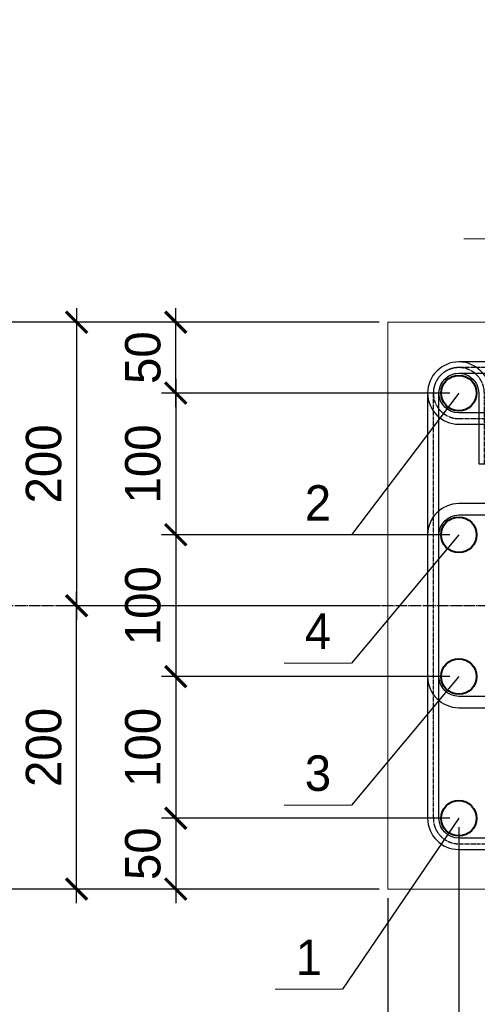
# Model space of a CAD drawing. Header units: millimetres. Extents: x -33345 to 4712671, y -3392 to 121473.
# Tile 167 of 256: x 921817 to 925047, y 52912 to 59859. Entities that reach past the tile are written whole.
import ezdxf
from ezdxf.enums import TextEntityAlignment as Align

# ---------------------------------------------------------------- set-up
doc = ezdxf.new("R2010")
doc.units = ezdxf.units.MM
doc.linetypes.add('AM_DIN_G_W050', pattern=[13.75, 9.75, -1.5, 1, -1.5])
doc.linetypes.add('ГОСТ 2.303 5', pattern=[24, 20, -1.5, 1, -1.5])
doc.layers.add('_ось', color=130, linetype='Continuous')
doc.layers.add('СПДС_РАЗМЕРЫ', color=7, linetype='Continuous')
for name, color, linetype, lineweight in [('w-line', 7, 'Continuous', 0), ('w-Армирования', 172, 'Continuous', 30), ('КЖ Текст', 250, 'Continuous', 15), ('СПДС_w-выноски', 1, 'Continuous', 0), ('СПДС_w-ось', 4, 'Continuous', 0)]:
    doc.layers.add(name, color=color, linetype=linetype, lineweight=lineweight)
doc.styles.add('#_text', font='CS_Gost2304.shx')
doc.styles.add('X-U-RW-01$0$StyleROMANS', font='GOTHIC.TTF')
doc.dimstyles.new('#_black', dxfattribs={"dimscale": 100, "dimtxt": 2.5, "dimasz": 2, "dimexe": 2, "dimexo": 0.625, "dimgap": 1, "dimtad": 1, "dimdec": 0, "dimtxsty": '#_text', "dimblk": 'ARCHTICK', "dimblk1": 'ARCHTICK', "dimblk2": 'DOT', "dimcen": 2.5, "dimdle": 1, "dimadec": 0, "dimazin": 2, "dimtfac": 0.75, "dimtdec": 0, "dimtmove": 1, "dimatfit": 3, "dimfxl": 1, "dimtfill": 1, "dimtolj": 1, "dimarcsym": 1})

# ---------------------------------------------------------------- blocks, each defined once
blk = doc.blocks.new('_ArchTick')
at = {"color": 0, "linetype": 'ByBlock', "const_width": 0.15}
blk.add_lwpolyline([(-0.5, -0.5), (0.5, 0.5)], dxfattribs=at)
blk = doc.blocks.new('*D1289')
at = {"layer": 'Defpoints', "color": 0, "ltscale": 100, "transparency": 16777216}
for p in [(924916.5, 54224.7), (925916.5, 54224.7), (924916.5, 52091.5)]:
    blk.add_point(p, dxfattribs=at)
at = {"layer": 'СПДС_РАЗМЕРЫ', "color": 0, "lineweight": -2, "ltscale": 100, "transparency": 16777216}
for p, q in [((924916.5, 54162.2), (924916.5, 51991.5)), ((925916.5, 54162.2), (925916.5, 51991.5)), ((926016.5, 52091.5), (924816.5, 52091.5))]:
    blk.add_line(p, q, dxfattribs=at)
at = {"layer": 'СПДС_РАЗМЕРЫ', "color": 0, "lineweight": -2, "ltscale": 100, "transparency": 16777216, "xscale": 150, "yscale": 150, "zscale": 150, "rotation": 180}
blk.add_blockref('_ArchTick', (924916.5, 52091.5), dxfattribs=at)
at = {"layer": 'СПДС_РАЗМЕРЫ', "color": 0, "lineweight": -2, "ltscale": 100, "transparency": 16777216, "xscale": 150, "yscale": 150, "zscale": 150}
blk.add_blockref('_ArchTick', (925916.5, 52091.5), dxfattribs=at)
at = {"layer": 'СПДС_РАЗМЕРЫ', "color": 0, "lineweight": 9, "ltscale": 100, "transparency": 16777216, "insert": (925416.5, 52322.8), "char_height": 250, "attachment_point": 5, "style": 'X-U-RW-01$0$StyleROMANS', "bg_fill": 3, "box_fill_scale": 1.1, "bg_fill_color": 256, "bg_fill_true_color": 13158600, "bg_fill_transparency": 0}
blk.add_mtext('\\A1;100', dxfattribs=at)
blk = doc.blocks.new('_Dot')
at = {"color": 0, "linetype": 'ByBlock', "lineweight": -2}
blk.add_line((-0.5, 0), (-1, 0), dxfattribs=at)
at = {"color": 0, "linetype": 'ByBlock', "const_width": 0.5}
blk.add_lwpolyline([(-0.25, 0, 1), (0.25, 0, 1)], format="xyb", close=True, dxfattribs=at)
blk = doc.blocks.new('*D1290')
at = {"layer": 'Defpoints', "color": 0, "ltscale": 100, "transparency": 16777216}
for p in [(924916.5, 54224.7), (924416.5, 53724.7), (924416.5, 52091.5)]:
    blk.add_point(p, dxfattribs=at)
at = {"layer": 'СПДС_РАЗМЕРЫ', "color": 0, "lineweight": -2, "ltscale": 100, "transparency": 16777216}
for p, q in [((924916.5, 54162.2), (924916.5, 51991.5)), ((924416.5, 53662.2), (924416.5, 51991.5)), ((925016.5, 52091.5), (924316.5, 52091.5))]:
    blk.add_line(p, q, dxfattribs=at)
at = {"layer": 'СПДС_РАЗМЕРЫ', "color": 0, "lineweight": 9, "ltscale": 100, "transparency": 16777216, "insert": (924666.5, 52322.8), "char_height": 250, "attachment_point": 5, "style": 'X-U-RW-01$0$StyleROMANS', "bg_fill": 3, "box_fill_scale": 1.1, "bg_fill_color": 256, "bg_fill_true_color": 13158600, "bg_fill_transparency": 0}
blk.add_mtext('\\A1;50', dxfattribs=at)
at = {"layer": 'СПДС_РАЗМЕРЫ', "color": 0, "lineweight": -2, "ltscale": 100, "transparency": 16777216, "xscale": 150, "yscale": 150, "zscale": 150, "rotation": 180}
blk.add_blockref('_ArchTick', (924416.5, 52091.5), dxfattribs=at)
at = {"layer": 'СПДС_РАЗМЕРЫ', "color": 0, "lineweight": -2, "ltscale": 100, "transparency": 16777216, "xscale": 150, "yscale": 150, "zscale": 150}
blk.add_blockref('_ArchTick', (924916.5, 52091.5), dxfattribs=at)
blk = doc.blocks.new('*D1291')
at = {"layer": 'Defpoints', "color": 0, "ltscale": 100, "transparency": 16777216}
for p in [(924416.5, 53724.7), (926416.5, 53724.7), (926416.5, 51391.5)]:
    blk.add_point(p, dxfattribs=at)
at = {"layer": 'СПДС_РАЗМЕРЫ', "color": 0, "lineweight": -2, "ltscale": 100, "transparency": 16777216}
for p, q in [((924416.5, 53662.2), (924416.5, 51291.5)), ((926416.5, 53662.2), (926416.5, 51291.5)), ((924316.5, 51391.5), (926516.5, 51391.5))]:
    blk.add_line(p, q, dxfattribs=at)
at = {"layer": 'СПДС_РАЗМЕРЫ', "color": 0, "lineweight": -2, "ltscale": 100, "transparency": 16777216, "xscale": 150, "yscale": 150, "zscale": 150, "rotation": 180}
blk.add_blockref('_ArchTick', (924416.5, 51391.5), dxfattribs=at)
at = {"layer": 'СПДС_РАЗМЕРЫ', "color": 0, "lineweight": -2, "ltscale": 100, "transparency": 16777216, "xscale": 150, "yscale": 150, "zscale": 150}
blk.add_blockref('_ArchTick', (926416.5, 51391.5), dxfattribs=at)
at = {"layer": 'СПДС_РАЗМЕРЫ', "color": 0, "lineweight": 9, "ltscale": 100, "transparency": 16777216, "insert": (925416.5, 51622.8), "char_height": 250, "attachment_point": 5, "style": 'X-U-RW-01$0$StyleROMANS', "bg_fill": 3, "box_fill_scale": 1.1, "bg_fill_color": 256, "bg_fill_true_color": 13158600, "bg_fill_transparency": 0}
blk.add_mtext('\\A1;200', dxfattribs=at)
blk = doc.blocks.new('*D1293')
at = {"layer": 'Defpoints', "color": 0, "ltscale": 100, "transparency": 16777216}
for p in [(924416.5, 53724.7), (928416.5, 53724.7), (928416.5, 50898.1)]:
    blk.add_point(p, dxfattribs=at)
at = {"layer": 'СПДС_РАЗМЕРЫ', "color": 0, "lineweight": -2, "ltscale": 100, "transparency": 16777216}
for p, q in [((924416.5, 53662.2), (924416.5, 50798.1)), ((928416.5, 53662.2), (928416.5, 50798.1)), ((924316.5, 50898.1), (928516.5, 50898.1))]:
    blk.add_line(p, q, dxfattribs=at)
at = {"layer": 'СПДС_РАЗМЕРЫ', "color": 0, "lineweight": -2, "ltscale": 100, "transparency": 16777216, "xscale": 150, "yscale": 150, "zscale": 150, "rotation": 180}
blk.add_blockref('_ArchTick', (924416.5, 50898.1), dxfattribs=at)
at = {"layer": 'СПДС_РАЗМЕРЫ', "color": 0, "lineweight": -2, "ltscale": 100, "transparency": 16777216, "xscale": 150, "yscale": 150, "zscale": 150}
blk.add_blockref('_ArchTick', (928416.5, 50898.1), dxfattribs=at)
at = {"layer": 'СПДС_РАЗМЕРЫ', "color": 0, "lineweight": 9, "ltscale": 100, "transparency": 16777216, "insert": (926416.5, 51129.4), "char_height": 250, "attachment_point": 5, "style": 'X-U-RW-01$0$StyleROMANS', "bg_fill": 3, "box_fill_scale": 1.1, "bg_fill_color": 256, "bg_fill_true_color": 13158600, "bg_fill_transparency": 0}
blk.add_mtext('\\A1;400', dxfattribs=at)
blk = doc.blocks.new('*D1294')
at = {"layer": 'Defpoints', "color": 0, "ltscale": 100, "transparency": 16777216}
for p in [(922918.4, 57724.7), (924416.5, 57724.7), (924916.5, 57224.7)]:
    blk.add_point(p, dxfattribs=at)
at = {"layer": 'СПДС_РАЗМЕРЫ', "color": 0, "lineweight": -2, "ltscale": 100, "transparency": 16777216}
for p, q in [((922918.4, 57124.7), (922918.4, 57824.7)), ((924354, 57724.7), (922818.4, 57724.7)), ((924854, 57224.7), (922818.4, 57224.7))]:
    blk.add_line(p, q, dxfattribs=at)
at = {"layer": 'СПДС_РАЗМЕРЫ', "color": 0, "lineweight": 9, "ltscale": 100, "transparency": 16777216, "insert": (922687.1, 57474.7), "char_height": 250, "attachment_point": 5, "rotation": 90, "style": 'X-U-RW-01$0$StyleROMANS', "bg_fill": 3, "box_fill_scale": 1.1, "bg_fill_color": 256, "bg_fill_true_color": 13158600, "bg_fill_transparency": 0}
blk.add_mtext('\\A1;50', dxfattribs=at)
at = {"layer": 'СПДС_РАЗМЕРЫ', "color": 0, "lineweight": -2, "ltscale": 100, "transparency": 16777216, "xscale": 150, "yscale": 150, "zscale": 150}
for p, rotation in [((922918.4, 57724.7), 90), ((922918.4, 57224.7), 270)]:
    blk.add_blockref('_ArchTick', p, dxfattribs=dict(at, rotation=rotation))
blk = doc.blocks.new('*D1295')
at = {"layer": 'Defpoints', "color": 0, "ltscale": 100, "transparency": 16777216}
for p in [(924916.5, 57224.7), (922918.4, 56224.7), (924916.5, 56224.7)]:
    blk.add_point(p, dxfattribs=at)
at = {"layer": 'СПДС_РАЗМЕРЫ', "color": 0, "lineweight": -2, "ltscale": 100, "transparency": 16777216}
for p, q in [((922918.4, 57324.7), (922918.4, 56124.7)), ((924854, 57224.7), (922818.4, 57224.7)), ((924854, 56224.7), (922818.4, 56224.7))]:
    blk.add_line(p, q, dxfattribs=at)
at = {"layer": 'СПДС_РАЗМЕРЫ', "color": 0, "lineweight": -2, "ltscale": 100, "transparency": 16777216, "xscale": 150, "yscale": 150, "zscale": 150}
for p, rotation in [((922918.4, 57224.7), 90), ((922918.4, 56224.7), 270)]:
    blk.add_blockref('_ArchTick', p, dxfattribs=dict(at, rotation=rotation))
at = {"layer": 'СПДС_РАЗМЕРЫ', "color": 0, "lineweight": 9, "ltscale": 100, "transparency": 16777216, "insert": (922687.1, 56724.7), "char_height": 250, "attachment_point": 5, "rotation": 90, "style": 'X-U-RW-01$0$StyleROMANS', "bg_fill": 3, "box_fill_scale": 1.1, "bg_fill_color": 256, "bg_fill_true_color": 13158600, "bg_fill_transparency": 0}
blk.add_mtext('\\A1;100', dxfattribs=at)
blk = doc.blocks.new('*D1296')
at = {"layer": 'Defpoints', "color": 0, "ltscale": 100, "transparency": 16777216}
for p in [(924916.5, 56224.7), (922918.4, 55224.7), (924916.5, 55224.7)]:
    blk.add_point(p, dxfattribs=at)
at = {"layer": 'СПДС_РАЗМЕРЫ', "color": 0, "lineweight": -2, "ltscale": 100, "transparency": 16777216}
for p, q in [((922918.4, 56324.7), (922918.4, 55124.7)), ((924854, 56224.7), (922818.4, 56224.7)), ((924854, 55224.7), (922818.4, 55224.7))]:
    blk.add_line(p, q, dxfattribs=at)
at = {"layer": 'СПДС_РАЗМЕРЫ', "color": 0, "lineweight": -2, "ltscale": 100, "transparency": 16777216, "xscale": 150, "yscale": 150, "zscale": 150}
for p, rotation in [((922918.4, 56224.7), 90), ((922918.4, 55224.7), 270)]:
    blk.add_blockref('_ArchTick', p, dxfattribs=dict(at, rotation=rotation))
at = {"layer": 'СПДС_РАЗМЕРЫ', "color": 0, "lineweight": 9, "ltscale": 100, "transparency": 16777216, "insert": (922687.1, 55724.7), "char_height": 250, "attachment_point": 5, "rotation": 90, "style": 'X-U-RW-01$0$StyleROMANS', "bg_fill": 3, "box_fill_scale": 1.1, "bg_fill_color": 256, "bg_fill_true_color": 13158600, "bg_fill_transparency": 0}
blk.add_mtext('\\A1;100', dxfattribs=at)
blk = doc.blocks.new('*D1297')
at = {"layer": 'Defpoints', "color": 0, "ltscale": 100, "transparency": 16777216}
for p in [(924916.5, 55224.7), (922918.4, 54224.7), (924916.5, 54224.7)]:
    blk.add_point(p, dxfattribs=at)
at = {"layer": 'СПДС_РАЗМЕРЫ', "color": 0, "lineweight": -2, "ltscale": 100, "transparency": 16777216}
for p, q in [((922918.4, 55324.7), (922918.4, 54124.7)), ((924854, 55224.7), (922818.4, 55224.7)), ((924854, 54224.7), (922818.4, 54224.7))]:
    blk.add_line(p, q, dxfattribs=at)
at = {"layer": 'СПДС_РАЗМЕРЫ', "color": 0, "lineweight": -2, "ltscale": 100, "transparency": 16777216, "xscale": 150, "yscale": 150, "zscale": 150}
for p, rotation in [((922918.4, 55224.7), 90), ((922918.4, 54224.7), 270)]:
    blk.add_blockref('_ArchTick', p, dxfattribs=dict(at, rotation=rotation))
at = {"layer": 'СПДС_РАЗМЕРЫ', "color": 0, "lineweight": 9, "ltscale": 100, "transparency": 16777216, "insert": (922687.1, 54724.7), "char_height": 250, "attachment_point": 5, "rotation": 90, "style": 'X-U-RW-01$0$StyleROMANS', "bg_fill": 3, "box_fill_scale": 1.1, "bg_fill_color": 256, "bg_fill_true_color": 13158600, "bg_fill_transparency": 0}
blk.add_mtext('\\A1;100', dxfattribs=at)
blk = doc.blocks.new('*D1298')
at = {"layer": 'Defpoints', "color": 0, "ltscale": 100, "transparency": 16777216}
for p in [(924916.5, 54224.7), (922918.4, 53724.7), (924416.5, 53724.7)]:
    blk.add_point(p, dxfattribs=at)
at = {"layer": 'СПДС_РАЗМЕРЫ', "color": 0, "lineweight": -2, "ltscale": 100, "transparency": 16777216}
for p, q in [((922918.4, 54324.7), (922918.4, 53624.7)), ((924854, 54224.7), (922818.4, 54224.7)), ((924354, 53724.7), (922818.4, 53724.7))]:
    blk.add_line(p, q, dxfattribs=at)
at = {"layer": 'СПДС_РАЗМЕРЫ', "color": 0, "lineweight": 9, "ltscale": 100, "transparency": 16777216, "insert": (922687.1, 53974.7), "char_height": 250, "attachment_point": 5, "rotation": 90, "style": 'X-U-RW-01$0$StyleROMANS', "bg_fill": 3, "box_fill_scale": 1.1, "bg_fill_color": 256, "bg_fill_true_color": 13158600, "bg_fill_transparency": 0}
blk.add_mtext('\\A1;50', dxfattribs=at)
at = {"layer": 'СПДС_РАЗМЕРЫ', "color": 0, "lineweight": -2, "ltscale": 100, "transparency": 16777216, "xscale": 150, "yscale": 150, "zscale": 150}
for p, rotation in [((922918.4, 54224.7), 90), ((922918.4, 53724.7), 270)]:
    blk.add_blockref('_ArchTick', p, dxfattribs=dict(at, rotation=rotation))
blk = doc.blocks.new('*D1299')
at = {"layer": 'Defpoints', "color": 0, "ltscale": 100, "transparency": 16777216}
for p in [(922218.4, 55724.7), (924416.5, 55724.7), (924416.5, 53724.7)]:
    blk.add_point(p, dxfattribs=at)
at = {"layer": 'СПДС_РАЗМЕРЫ', "color": 0, "lineweight": -2, "ltscale": 100, "transparency": 16777216}
for p, q in [((922218.4, 53624.7), (922218.4, 55824.7)), ((924354, 55724.7), (922118.4, 55724.7)), ((924354, 53724.7), (922118.4, 53724.7))]:
    blk.add_line(p, q, dxfattribs=at)
at = {"layer": 'СПДС_РАЗМЕРЫ', "color": 0, "lineweight": -2, "ltscale": 100, "transparency": 16777216, "xscale": 150, "yscale": 150, "zscale": 150}
for p, rotation in [((922218.4, 55724.7), 90), ((922218.4, 53724.7), 270)]:
    blk.add_blockref('_ArchTick', p, dxfattribs=dict(at, rotation=rotation))
at = {"layer": 'СПДС_РАЗМЕРЫ', "color": 0, "lineweight": 9, "ltscale": 100, "transparency": 16777216, "insert": (921987.1, 54724.7), "char_height": 250, "attachment_point": 5, "rotation": 90, "style": 'X-U-RW-01$0$StyleROMANS', "bg_fill": 3, "box_fill_scale": 1.1, "bg_fill_color": 256, "bg_fill_true_color": 13158600, "bg_fill_transparency": 0}
blk.add_mtext('\\A1;200', dxfattribs=at)
blk = doc.blocks.new('*D1300')
at = {"layer": 'Defpoints', "color": 0, "ltscale": 100, "transparency": 16777216}
for p in [(924416.5, 57724.7), (922218.4, 55724.7), (924416.5, 55724.7)]:
    blk.add_point(p, dxfattribs=at)
at = {"layer": 'СПДС_РАЗМЕРЫ', "color": 0, "lineweight": -2, "ltscale": 100, "transparency": 16777216}
for p, q in [((922218.4, 57824.7), (922218.4, 55624.7)), ((924354, 57724.7), (922118.4, 57724.7)), ((924354, 55724.7), (922118.4, 55724.7))]:
    blk.add_line(p, q, dxfattribs=at)
at = {"layer": 'СПДС_РАЗМЕРЫ', "color": 0, "lineweight": -2, "ltscale": 100, "transparency": 16777216, "xscale": 150, "yscale": 150, "zscale": 150}
for p, rotation in [((922218.4, 57724.7), 90), ((922218.4, 55724.7), 270)]:
    blk.add_blockref('_ArchTick', p, dxfattribs=dict(at, rotation=rotation))
at = {"layer": 'СПДС_РАЗМЕРЫ', "color": 0, "lineweight": 9, "ltscale": 100, "transparency": 16777216, "insert": (921987.1, 56724.7), "char_height": 250, "attachment_point": 5, "rotation": 90, "style": 'X-U-RW-01$0$StyleROMANS', "bg_fill": 3, "box_fill_scale": 1.1, "bg_fill_color": 256, "bg_fill_true_color": 13158600, "bg_fill_transparency": 0}
blk.add_mtext('\\A1;200', dxfattribs=at)
blk = doc.blocks.new('*D1301')
at = {"layer": 'Defpoints', "color": 0, "ltscale": 100, "transparency": 16777216}
for p in [(921518.4, 57724.7), (924416.5, 57724.7), (924416.5, 53724.7)]:
    blk.add_point(p, dxfattribs=at)
at = {"layer": 'СПДС_РАЗМЕРЫ', "color": 0, "lineweight": -2, "ltscale": 100, "transparency": 16777216}
for p, q in [((921518.4, 53624.7), (921518.4, 57824.7)), ((924354, 57724.7), (921418.4, 57724.7)), ((924354, 53724.7), (921418.4, 53724.7))]:
    blk.add_line(p, q, dxfattribs=at)
at = {"layer": 'СПДС_РАЗМЕРЫ', "color": 0, "lineweight": -2, "ltscale": 100, "transparency": 16777216, "xscale": 150, "yscale": 150, "zscale": 150}
for p, rotation in [((921518.4, 57724.7), 90), ((921518.4, 53724.7), 270)]:
    blk.add_blockref('_ArchTick', p, dxfattribs=dict(at, rotation=rotation))
at = {"layer": 'СПДС_РАЗМЕРЫ', "color": 0, "lineweight": 9, "ltscale": 100, "transparency": 16777216, "insert": (921287.1, 55724.7), "char_height": 250, "attachment_point": 5, "rotation": 90, "style": 'X-U-RW-01$0$StyleROMANS', "bg_fill": 3, "box_fill_scale": 1.1, "bg_fill_color": 256, "bg_fill_true_color": 13158600, "bg_fill_transparency": 0}
blk.add_mtext('\\A1;400', dxfattribs=at)

msp = doc.modelspace()

# ---------------------------------------------------------------- linework, layer by layer
at = {"layer": '_ось', "color": 1, "linetype": 'AM_DIN_G_W050', "ltscale": 3}
msp.add_lwpolyline([(925096.464, 56724.687), (925096.464, 57224.688, 1), (924736.464, 57224.688), (924736.464, 54224.687, 0.41421356), (924916.464, 54044.687), (927916.464, 54044.687, 0.41421356), (928096.464, 54224.687), (928096.464, 57224.687, 0.41421356), (927916.464, 57404.687), (924916.464, 57404.688, 1), (924916.464, 57044.688), (925416.464, 57044.687)], format="xyb", dxfattribs=at)
at = {"layer": 'w-line', "color": 0, "ltscale": 100}
msp.add_lwpolyline([(924416.464, 53724.687), (928416.464, 53724.687), (928416.464, 57724.687), (924416.464, 57724.687)], close=True, dxfattribs=at)
at = {"layer": 'w-Армирования', "color": 0, "ltscale": 100}
for points in [[(925416.464, 57084.687), (924916.464, 57084.687, -1), (924916.464, 57364.684), (927916.464, 57364.687, -0.41421356), (928056.464, 57224.687), (928056.464, 54224.687, -0.41421356), (927916.464, 54084.687), (924916.464, 54084.687, -0.41421356), (924776.464, 54224.687), (924776.464, 57224.687, -1.00000967), (925056.464, 57224.682), (925056.464, 56724.687), (925136.464, 56724.687), (925136.464, 57224.688, 1), (924696.464, 57224.688), (924696.464, 54224.687, 0.41421356), (924916.464, 54004.687), (927916.464, 54004.687, 0.41421356), (928136.464, 54224.687), (928136.464, 57224.687, 0.41421356), (927916.464, 57444.687), (924916.464, 57444.684, 1), (924916.464, 57004.687), (925416.464, 57004.687)], [(927776.463, 55724.687), (927776.463, 56224.687, -1), (928056.46, 56224.687), (928056.464, 55224.687, -0.41421356), (927916.464, 55084.687), (924916.465, 55084.687, -0.41421356), (924776.465, 55224.687), (924776.464, 56224.687, -0.41421356), (924916.464, 56364.687), (927916.463, 56364.687, -1.00000967), (927916.458, 56084.687), (927416.463, 56084.687), (927416.463, 56004.687), (927916.464, 56004.687, 1), (927916.464, 56444.687), (924916.464, 56444.687, 0.41421356), (924696.464, 56224.687), (924696.465, 55224.687, 0.41421356), (924916.465, 55004.687), (927916.464, 55004.687, 0.41421356), (928136.464, 55224.687), (928136.46, 56224.687, 1), (927696.463, 56224.687), (927696.463, 55724.687)]]:
    msp.add_lwpolyline(points, format="xyb", close=True, dxfattribs=at)
at = {"layer": 'СПДС_w-выноски', "color": 0, "lineweight": 0, "ltscale": 4}
for p, q in [((924952.643, 58313.021), (925427.643, 58313.021)), ((923620.196, 53018.597), (924095.196, 53018.597))]:
    msp.add_line(p, q, dxfattribs=at)
at = {"layer": 'СПДС_w-ось', "linetype": 'ГОСТ 2.303 5', "lineweight": 25, "ltscale": 4}
msp.add_lwpolyline([(928591.427, 55724.687), (925416.464, 55724.687), (921227.533, 55724.687), (921001.196, 55724.687)], dxfattribs=at)

# ---------------------------------------------------------------- texts
at = {"layer": 'КЖ Текст', "color": 0, "insert": (830207.795, 51638.146), "char_height": 300, "width": 9524.17303, "attachment_point": 5, "style": 'X-U-RW-01$0$StyleROMANS'}
msp.add_mtext('\\pi-588.87,l600,t600;1.^IДанный лист читать совместно с л. \\P2.^IВязку поперечных стержней (хомутов) во всех пересечениях с рабочей арматурой проводить отожжённой стальной проволокой диаметром 0.8-1.2мм. \\P3.^IКонцы поперечных стержней (хомутов) заводить в тело бетона на длину не менее 50мм.\\P4.^IКонцы продольных стержней заанкеровать в торцевые колонны на длину 40d (d-длина арматурного стержня).\\P5.^IМарка стали для арматуры АIII и АI должно быть 25Г2С или 35ГС по ГОСТ 14098-91\\P{\\A1;\\C256;6.^IПосле распалубливания боковые и верхние поверхности фундамента, соприкасающиеся с грунтом, обклеить полиизолом выступающими снизу фундамента. }', dxfattribs=at)
at = {"layer": 'СПДС_w-выноски', "lineweight": 0, "ltscale": 4, "style": 'X-U-RW-01$0$StyleROMANS'}
msp.add_text('1', height=250, dxfattribs=at).set_placement((923857.696, 53118.597), align=Align.CENTER)

# ---------------------------------------------------------------- next in the draw order: dimensions: what is measured, and where the dimension line sits
at = {"layer": 'СПДС_РАЗМЕРЫ', "color": 0, "lineweight": 9, "ltscale": 100}
dim = msp.add_linear_dim(base=(922918.365, 57724.687), p1=(924916.464, 57224.687), p2=(924416.464, 57724.687), angle=90, dimstyle='#_black', override={"dimasz": 1.5, "dimexe": 1, "dimlfac": 0.1, "dimtxsty": 'X-U-RW-01$0$StyleROMANS'}, dxfattribs=at)
dim.commit()
dim.dimension.update_dxf_attribs({"geometry": '*D1294', "text_midpoint": (922918.365, 57474.687), "dimtype": 160})
dim = msp.add_linear_dim(base=(924916.464, 52091.544), p1=(925916.464, 54224.687), p2=(924916.464, 54224.687), dimstyle='#_black', override={"dimasz": 1.5, "dimexe": 1, "dimlfac": 0.1, "dimtxsty": 'X-U-RW-01$0$StyleROMANS'}, dxfattribs=at)
dim.commit()
dim.dimension.update_dxf_attribs({"geometry": '*D1289', "text_midpoint": (925416.464, 52322.832)})

# ---------------------------------------------------------------- next in the draw order: dimensions: what is measured, and where the dimension line sits
dim = msp.add_linear_dim(base=(922918.365, 56224.687), p1=(924916.464, 57224.687), p2=(924916.464, 56224.687), angle=90, dimstyle='#_black', override={"dimasz": 1.5, "dimexe": 1, "dimlfac": 0.1, "dimtxsty": 'X-U-RW-01$0$StyleROMANS'}, dxfattribs=at)
dim.commit()
dim.dimension.update_dxf_attribs({"geometry": '*D1295', "text_midpoint": (922687.077, 56724.687)})
dim = msp.add_linear_dim(base=(924416.464, 52091.544), p1=(924916.464, 54224.687), p2=(924416.464, 53724.687), angle=180, dimstyle='#_black', override={"dimasz": 1.5, "dimexe": 1, "dimlfac": 0.1, "dimtxsty": 'X-U-RW-01$0$StyleROMANS'}, dxfattribs=at)
dim.commit()
dim.dimension.update_dxf_attribs({"geometry": '*D1290', "text_midpoint": (924666.464, 52091.544), "dimtype": 160})

# ---------------------------------------------------------------- next in the draw order: linework, layer by layer
at = {"layer": 'w-Армирования', "lineweight": 40, "ltscale": 100}
msp.add_circle((924916.464, 57224.687), 125, dxfattribs=at)

# ---------------------------------------------------------------- next in the draw order: dimensions: what is measured, and where the dimension line sits
at = {"layer": 'СПДС_РАЗМЕРЫ', "color": 0, "lineweight": 9, "ltscale": 100}
dim = msp.add_linear_dim(base=(922918.365, 55224.687), p1=(924916.464, 56224.687), p2=(924916.464, 55224.687), angle=90, dimstyle='#_black', override={"dimasz": 1.5, "dimexe": 1, "dimlfac": 0.1, "dimtxsty": 'X-U-RW-01$0$StyleROMANS'}, dxfattribs=at)
dim.commit()
dim.dimension.update_dxf_attribs({"geometry": '*D1296', "text_midpoint": (922687.077, 55724.687)})
dim = msp.add_linear_dim(base=(926416.464, 51391.544), p1=(924416.464, 53724.687), p2=(926416.464, 53724.687), dimstyle='#_black', override={"dimasz": 1.5, "dimexe": 1, "dimlfac": 0.1, "dimtxsty": 'X-U-RW-01$0$StyleROMANS'}, dxfattribs=at)
dim.commit()
dim.dimension.update_dxf_attribs({"geometry": '*D1291', "text_midpoint": (925416.464, 51622.832)})

# ---------------------------------------------------------------- next in the draw order: linework, layer by layer
at = {"layer": 'w-Армирования', "lineweight": 40, "ltscale": 100}
msp.add_circle((924916.464, 56224.687), 125, dxfattribs=at)

# ---------------------------------------------------------------- next in the draw order: dimensions: what is measured, and where the dimension line sits
at = {"layer": 'СПДС_РАЗМЕРЫ', "color": 0, "lineweight": 9, "ltscale": 100}
dim = msp.add_linear_dim(base=(922918.365, 54224.687), p1=(924916.464, 55224.687), p2=(924916.464, 54224.687), angle=90, dimstyle='#_black', override={"dimasz": 1.5, "dimexe": 1, "dimlfac": 0.1, "dimtxsty": 'X-U-RW-01$0$StyleROMANS'}, dxfattribs=at)
dim.commit()
dim.dimension.update_dxf_attribs({"geometry": '*D1297', "text_midpoint": (922687.077, 54724.687)})
dim = msp.add_linear_dim(base=(928416.464, 50898.079), p1=(924416.464, 53724.687), p2=(928416.464, 53724.687), dimstyle='#_black', override={"dimasz": 1.5, "dimexe": 1, "dimlfac": 0.1, "dimtxsty": 'X-U-RW-01$0$StyleROMANS'}, dxfattribs=at)
dim.commit()
dim.dimension.update_dxf_attribs({"geometry": '*D1293', "text_midpoint": (926416.464, 51129.367)})

# ---------------------------------------------------------------- next in the draw order: linework, layer by layer
at = {"layer": 'w-Армирования', "lineweight": 40, "ltscale": 100}
msp.add_circle((924916.464, 55224.687), 125, dxfattribs=at)

# ---------------------------------------------------------------- next in the draw order: dimensions: what is measured, and where the dimension line sits
at = {"layer": 'СПДС_РАЗМЕРЫ', "color": 0, "lineweight": 9, "ltscale": 100}
dim = msp.add_linear_dim(base=(922918.365, 53724.687), p1=(924916.464, 54224.687), p2=(924416.464, 53724.687), angle=270, dimstyle='#_black', override={"dimasz": 1.5, "dimexe": 1, "dimlfac": 0.1, "dimtxsty": 'X-U-RW-01$0$StyleROMANS'}, dxfattribs=at)
dim.commit()
dim.dimension.update_dxf_attribs({"geometry": '*D1298', "text_midpoint": (922918.365, 53974.687), "dimtype": 160})

# ---------------------------------------------------------------- next in the draw order: linework, layer by layer
at = {"layer": 'w-Армирования', "color": 6, "lineweight": 40, "ltscale": 100}
msp.add_circle((924916.464, 54224.687), 125, dxfattribs=at)

# ---------------------------------------------------------------- next in the draw order: dimensions: what is measured, and where the dimension line sits
at = {"layer": 'СПДС_РАЗМЕРЫ', "color": 0, "lineweight": 9, "ltscale": 100}
dim = msp.add_linear_dim(base=(922218.365, 55724.687), p1=(924416.464, 53724.687), p2=(924416.464, 55724.687), angle=90, dimstyle='#_black', override={"dimasz": 1.5, "dimexe": 1, "dimlfac": 0.1, "dimtxsty": 'X-U-RW-01$0$StyleROMANS'}, dxfattribs=at)
dim.commit()
dim.dimension.update_dxf_attribs({"geometry": '*D1299', "text_midpoint": (921987.077, 54724.687)})

# ---------------------------------------------------------------- next in the draw order: dimensions: what is measured, and where the dimension line sits
dim = msp.add_linear_dim(base=(922218.365, 55724.687), p1=(924416.464, 57724.687), p2=(924416.464, 55724.687), angle=270, dimstyle='#_black', override={"dimasz": 1.5, "dimexe": 1, "dimlfac": 0.1, "dimtxsty": 'X-U-RW-01$0$StyleROMANS'}, dxfattribs=at)
dim.commit()
dim.dimension.update_dxf_attribs({"geometry": '*D1300', "text_midpoint": (921987.077, 56724.687)})

# ---------------------------------------------------------------- next in the draw order: dimensions: what is measured, and where the dimension line sits
dim = msp.add_linear_dim(base=(921518.365, 57724.687), p1=(924416.464, 53724.687), p2=(924416.464, 57724.687), angle=90, dimstyle='#_black', override={"dimasz": 1.5, "dimexe": 1, "dimlfac": 0.1, "dimtxsty": 'X-U-RW-01$0$StyleROMANS'}, dxfattribs=at)
dim.commit()
dim.dimension.update_dxf_attribs({"geometry": '*D1301', "text_midpoint": (921287.077, 55724.687)})

# ---------------------------------------------------------------- next in the draw order: linework, layer by layer
at = {"layer": 'СПДС_w-выноски', "color": 0, "linetype": 'ByBlock', "lineweight": 25, "ltscale": 4}
for p, q in [((924916.464, 57224.687), (924159.623, 56224.687)), ((924916.464, 56224.687), (924159.623, 55320.091)), ((924916.464, 55224.687), (924159.623, 54318.26)), ((924916.464, 54224.687), (924095.196, 53018.597))]:
    msp.add_line(p, q, dxfattribs=at)
at = {"layer": 'СПДС_w-выноски', "color": 0, "lineweight": 0, "ltscale": 4}
for p, q in [((923684.623, 56224.687), (924159.623, 56224.687)), ((923684.623, 55320.091), (924159.623, 55320.091)), ((923684.623, 54318.26), (924159.623, 54318.26))]:
    msp.add_line(p, q, dxfattribs=at)

# ---------------------------------------------------------------- next in the draw order: texts
at = {"layer": 'СПДС_w-выноски', "lineweight": 0, "ltscale": 4, "style": 'X-U-RW-01$0$StyleROMANS'}
for s, p in [('2', (923922.123, 56324.687)), ('4', (923922.123, 55420.091)), ('3', (923922.123, 54418.26))]:
    msp.add_text(s, height=250, dxfattribs=at).set_placement(p, align=Align.CENTER)

doc.saveas('drawing.dxf')
